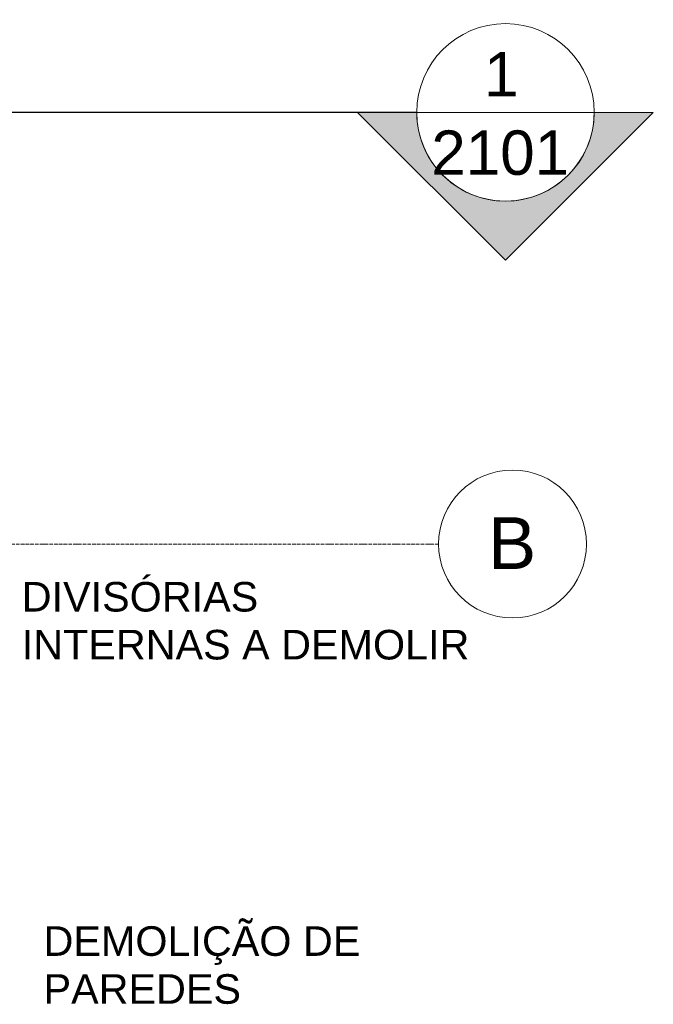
# Model space of a CAD drawing. Header units: millimetres. Extents: x -34717 to 9622, y -21919 to 4394.
# Tile 66 of 67: x 5088 to 7230, y -7465 to -4136. Entities that reach past the tile are written whole.
import ezdxf

# ---------------------------------------------------------------- set-up
doc = ezdxf.new("R2010")
doc.units = ezdxf.units.MM
doc.linetypes.add('_Traço - ponto', pattern=[16, 12, -2, 0, -2])
for name, color, linetype, lineweight in [('G-ANNO-SYMB', 111, 'Continuous', 9), ('G-ANNO-TEXT', 231, 'Continuous', 9), ('S-GRID', 1, 'Continuous', 9), ('S-GRID-IDEN', 1, 'Continuous', 9)]:
    doc.layers.add(name, color=color, linetype=linetype, lineweight=lineweight)
doc.styles.add('Arial_2', font='arial.ttf', dxfattribs={"height": 175})
doc.styles.add('Arial_3', font='arial.ttf', dxfattribs={"height": 150})
doc.styles.add('Arial_4', font='arial.ttf', dxfattribs={"height": 100})

# ---------------------------------------------------------------- blocks, each defined once
blk = doc.blocks.new('Grid - Head Grid-11506-PLANTA TÉRREO - MANTER _ DEMOLIR')
at = {"layer": 'S-GRID-IDEN'}
blk.add_circle((0, 0), 5, dxfattribs=at)
blk = doc.blocks.new('Section - M_Section head ABNT-2836546-PLANTA TÉRREO - MANTER _ DEMOLIR')
at = {"layer": 'G-ANNO-SYMB'}
h = blk.add_hatch(color=256, dxfattribs=at)
edge = h.paths.add_edge_path(flags=0)
edge.add_line((-6, 10), (4, 0))
edge.add_line((4, 0), (0, 0))
edge.add_arc((-6, 0), 6, 0, 180)
edge.add_line((-12, 0), (-16, 0))
edge.add_line((-16, 0), (-6, 10))
for p, q in [((-16, 0), (-6, 10)), ((-6, 10), (-16, 0)), ((4, 0), (-6, 10)), ((4, 0), (-6, 10)), ((0, 0), (4, 0)), ((-16, 0), (-12, 0))]:
    blk.add_line(p, q, dxfattribs=at)
for start, end in [(360, 180), (0, 180), (180, 0)]:
    blk.add_arc((-6, 0), 6, start, end, dxfattribs=at)

msp = doc.modelspace()

# ---------------------------------------------------------------- linework, layer by layer
at = {"layer": 'G-ANNO-SYMB', "lineweight": 25}
msp.add_line((6430.214, -4449.309), (-33917.121, -4449.309), dxfattribs=at)
at = {"layer": 'G-ANNO-SYMB'}
msp.add_line((6430.214, -4449.309), (7030.214, -4449.309), dxfattribs=at)
at = {"layer": 'S-GRID', "linetype": '_Traço - ponto'}
msp.add_line((6504.181, -5908.492), (-33608.19, -5908.492), dxfattribs=at)

# ---------------------------------------------------------------- block references
at = {"layer": 'G-ANNO-SYMB', "xscale": 49.99999999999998, "yscale": 49.99999999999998, "zscale": 49.99999999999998, "rotation": 180}
msp.add_blockref('Section - M_Section head ABNT-2836546-PLANTA TÉRREO - MANTER _ DEMOLIR', (6430.214, -4449.309), dxfattribs=at)
at = {"layer": 'S-GRID-IDEN', "xscale": 49.99999999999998, "yscale": 49.99999999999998, "zscale": 49.99999999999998, "rotation": 89.99999999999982}
msp.add_blockref('Grid - Head Grid-11506-PLANTA TÉRREO - MANTER _ DEMOLIR', (6754.181, -5908.492), dxfattribs=at)

# ---------------------------------------------------------------- texts
at = {"layer": 'G-ANNO-SYMB', "char_height": 150, "attachment_point": 1, "style": 'Arial_3'}
for s, insert, width in [('1', (6658.008, -4245.352), 144.30375), ('2101', (6479.508, -4510.34), 577.215)]:
    msp.add_mtext(s, dxfattribs=dict(at, insert=insert, width=width))
at = {"layer": 'G-ANNO-TEXT', "color": 7, "char_height": 100, "attachment_point": 1, "style": 'Arial_4'}
for s, insert, width in [('DIVISÓRIAS ', (5094.814, -6036.723), 1038.18531), ('INTERNAS A DEMOLIR', (5094.814, -6198.78), 1867.93187), ('DEMOLIÇÃO DE ', (5168.527, -7200.733), 1366.87719), ('PAREDES', (5168.527, -7362.791), 829.74656)]:
    msp.add_mtext(s, dxfattribs=dict(at, insert=insert, width=width))
at = {"layer": 'S-GRID-IDEN', "insert": (6671.22, -5817.891), "char_height": 175, "width": 200.42187, "attachment_point": 1, "style": 'Arial_2'}
msp.add_mtext('B', dxfattribs=at)

doc.saveas('drawing.dxf')
